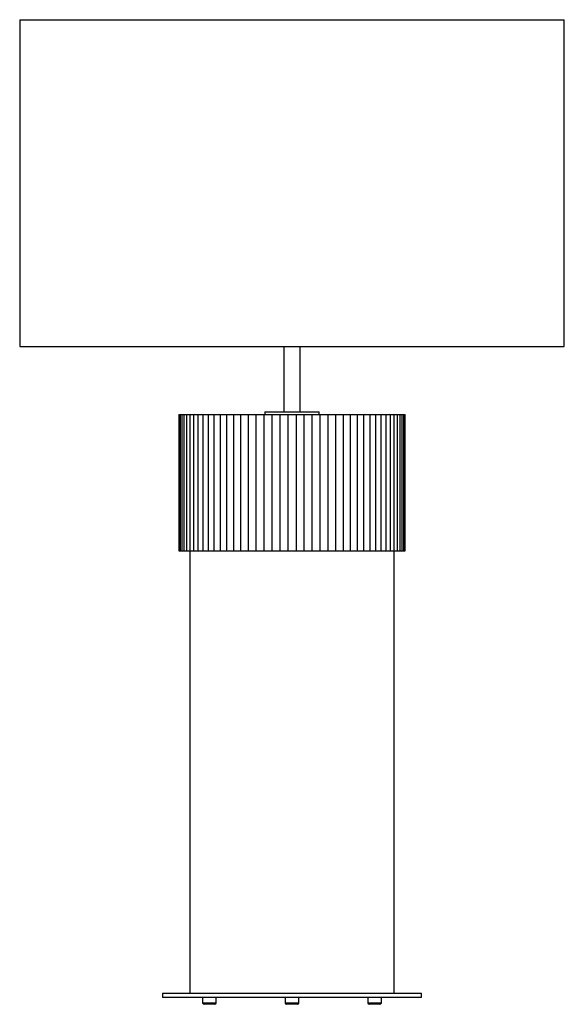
# Paper-space layout '_Frontal' of a CAD drawing. Header units: millimetres. Extents: x -200 to 200, y -333 to 390.
import ezdxf

# ---------------------------------------------------------------- set-up
doc = ezdxf.new("R2010")
doc.units = ezdxf.units.MM

psp = doc.layouts.new('_Frontal')

# ---------------------------------------------------------------- linework, layer by layer
at = {"color": 7, "linetype": 'Continuous', "lineweight": 25}
for p, q in [((-200, 390), (-200, 150)), ((-200, 390), (200, 390)), ((200, 150), (200, 390)), ((-200, 150), (200, 150)), ((-6, 150), (-6, 102)), ((6, 102), (6, 150)), ((-20, 102), (-20, 100)), ((-20, 102), (20, 102)), ((20, 100), (20, 102)), ((-83, 100), (-83, 0)), ((-83, 100), (83, 100)), ((-82.78, 100), (-82.78, 0)), ((-82.11, 100), (-82.11, 0)), ((-80.99, 100), (-80.99, 0)), ((-79.45, 100), (-79.45, 0)), ((-77.47, 100), (-77.47, 0)), ((-75.08, 100), (-75.08, 0)), ((-72.28, 100), (-72.28, 0)), ((-69.1, 100), (-69.1, 0)), ((-65.55, 100), (-65.55, 0)), ((-61.64, 100), (-61.64, 0)), ((-57.41, 100), (-57.41, 0)), ((-52.88, 100), (-52.88, 0)), ((-48.07, 100), (-48.07, 0)), ((-43, 100), (-43, 0)), ((-37.71, 100), (-37.71, 0)), ((-32.23, 100), (-32.23, 0)), ((-26.58, 100), (-26.58, 0)), ((-20.8, 100), (-20.8, 0)), ((-14.92, 100), (-14.92, 0)), ((-8.98, 100), (-8.98, 0)), ((-3, 100), (-3, 0)), ((3, 100), (3, 0)), ((8.98, 0), (8.98, 100)), ((14.92, 0), (14.92, 100)), ((20.8, 0), (20.8, 100)), ((26.58, 0), (26.58, 100)), ((32.23, 0), (32.23, 100)), ((37.71, 0), (37.71, 100)), ((43, 0), (43, 100)), ((48.07, 0), (48.07, 100)), ((52.88, 0), (52.88, 100)), ((57.41, 0), (57.41, 100)), ((61.64, 0), (61.64, 100)), ((65.55, 0), (65.55, 100)), ((69.1, 0), (69.1, 100)), ((72.28, 0), (72.28, 100)), ((75.08, 0), (75.08, 100)), ((77.47, 0), (77.47, 100)), ((79.45, 0), (79.45, 100)), ((80.99, 0), (80.99, 100)), ((82.11, 0), (82.11, 100)), ((82.78, 0), (82.78, 100)), ((83, 0), (83, 100)), ((-83, 0), (83, 0)), ((-75, 0), (-75, -325)), ((75, -325), (75, 0)), ((-95, -325), (-95, -328)), ((95, -325), (-95, -325)), ((95, -328), (95, -325)), ((95, -328), (-95, -328)), ((-65.62, -328), (-65.62, -332)), ((-55.62, -332), (-55.62, -328)), ((-5, -328), (-5, -332)), ((5, -332), (5, -328)), ((55.62, -328), (55.62, -332)), ((65.62, -332), (65.62, -328)), ((-56.62, -333), (-64.62, -333)), ((4, -333), (-4, -333)), ((64.62, -333), (56.62, -333))]:
    psp.add_line(p, q, dxfattribs=at)
at = {"color": 8, "linetype": 'Continuous', "lineweight": 25}
for p, q in [((-65.62, -332), (-55.62, -332)), ((-5, -332), (5, -332)), ((55.62, -332), (65.62, -332))]:
    psp.add_line(p, q, dxfattribs=at)
at = {"color": 7, "linetype": 'Continuous', "lineweight": 25}
for centre, start, end in [((-64.62, -332), 180, 270), ((-56.62, -332), 270, 0), ((-4, -332), 180, 270), ((4, -332), 270, 0), ((56.62, -332), 180, 270), ((64.62, -332), 270, 0)]:
    psp.add_arc(centre, 1, start, end, dxfattribs=at)

doc.saveas('drawing.dxf')
